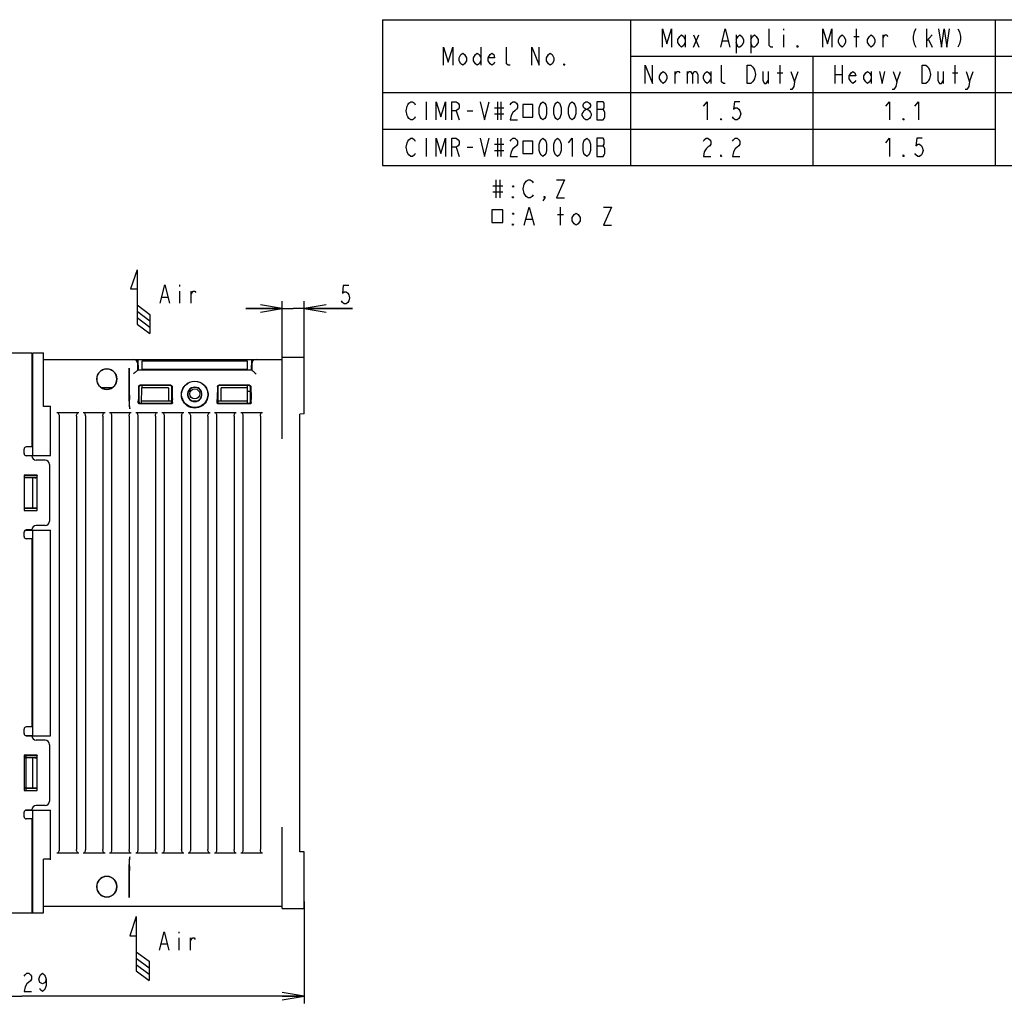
# Model space of a CAD drawing. Extents: x 36 to 410, y 13 to 287.
# Tile 15 of 16: x 192 to 327, y 152 to 287. Entities that reach past the tile are written whole.
import ezdxf

# ---------------------------------------------------------------- set-up
doc = ezdxf.new("R2010")
doc.units = 0
doc.header["$LTSCALE"] = 23.1
doc.layers.get('0').update_dxf_attribs({"linetype": 'CONTINUOUS'})
doc.layers.add('ALL_DIM', color=7, linetype='CONTINUOUS')
doc.layers.add('ALL_NOTE', color=7, linetype='CONTINUOUS')
doc.dimstyles.get("Standard").update_dxf_attribs({"dimtxt": 2.5, "dimasz": 2.5, "dimexe": 1.25, "dimexo": 0.625, "dimtad": 1, "dimcen": 2.5, "dimazin": 3, "dimtfac": 1, "dimtmove": 0, "dimatfit": 3})

# ---------------------------------------------------------------- blocks, each defined once
blk = doc.blocks.new('_OPEN')
at = {"color": 0, "linetype": 'BYBLOCK'}
for p, q in [((0, 0), (-1, 0.167)), ((-1, -0.167), (0, 0)), ((-1, 0), (0, 0))]:
    blk.add_line(p, q, dxfattribs=at)
blk = doc.blocks.new('*D8')
at = {"layer": 'ALL_DIM', "color": 2, "linetype": 'CONTINUOUS'}
for p, q in [((231.27, 166.07), (231.27, 152.12)), ((153.87, 165.09), (153.87, 152.12)), ((153.87, 153.12), (192.57, 153.12)), ((231.27, 153.12), (192.57, 153.12))]:
    blk.add_line(p, q, dxfattribs=at)
at = {"layer": 'ALL_DIM', "color": 2, "linetype": 'CONTINUOUS', "xscale": 3, "yscale": 3, "zscale": 3, "rotation": 180}
blk.add_blockref('_OPEN', (153.87, 153.12), dxfattribs=at)
at = {"layer": 'ALL_DIM', "color": 2, "linetype": 'CONTINUOUS', "xscale": 3, "yscale": 3, "zscale": 3}
blk.add_blockref('_OPEN', (231.27, 153.12), dxfattribs=at)
blk = doc.blocks.new('*D9')
at = {"layer": 'ALL_DIM', "color": 2, "linetype": 'CONTINUOUS'}
for p, q in [((228.27, 239.77), (228.27, 248.41)), ((231.27, 239.77), (231.27, 248.41)), ((228.27, 247.41), (223.27, 247.41)), ((223.27, 247.41), (229.77, 247.41)), ((237.88, 247.41), (229.77, 247.41)), ((231.27, 247.41), (237.88, 247.41))]:
    blk.add_line(p, q, dxfattribs=at)
at = {"layer": 'ALL_DIM', "color": 2, "linetype": 'CONTINUOUS', "xscale": 3, "yscale": 3, "zscale": 3}
blk.add_blockref('_OPEN', (228.27, 247.41), dxfattribs=at)
at = {"layer": 'ALL_DIM', "color": 2, "linetype": 'CONTINUOUS', "xscale": 3, "yscale": 3, "zscale": 3, "rotation": 180}
blk.add_blockref('_OPEN', (231.27, 247.41), dxfattribs=at)
blk = doc.blocks.new('ARROW_AIR_BL0', base_point=(208.78, 248.34))
at = {"color": 7, "linetype": 'CONTINUOUS'}
for p, q in [((208.35, 252.71), (207.47, 250.09)), ((208.35, 252.71), (208.35, 245.27)), ((207.47, 250.09), (208.35, 250.09)), ((208.35, 247.9), (210.1, 246.58)), ((208.35, 247.02), (210.1, 245.71)), ((208.35, 246.15), (210.1, 244.83)), ((210.1, 246.58), (210.1, 243.96)), ((208.35, 245.27), (210.1, 243.96))]:
    blk.add_line(p, q, dxfattribs=at)
blk = doc.blocks.new('ARROW_AIR_BL1', base_point=(208.69, 159.64))
at = {"color": 7, "linetype": 'CONTINUOUS'}
for p, q in [((208.25, 164.02), (207.38, 161.39)), ((208.25, 164.02), (208.25, 156.58)), ((207.38, 161.39), (208.25, 161.39)), ((208.25, 159.2), (210, 157.89)), ((208.25, 158.33), (210, 157.01)), ((208.25, 157.45), (210, 156.14)), ((210, 157.89), (210, 155.26)), ((208.25, 156.58), (210, 155.26))]:
    blk.add_line(p, q, dxfattribs=at)

msp = doc.modelspace()

# ---------------------------------------------------------------- linework, layer by layer
at = {"color": 2, "linetype": 'CONTINUOUS'}
for p, q in [((242, 287), (410, 287)), ((242, 287), (242, 267)), ((276, 287), (276, 267)), ((326, 287), (326, 267)), ((283.5, 284.917), (283.5, 283.25)), ((284.625, 284.917), (285.375, 283.25)), ((284.625, 283.25), (285.375, 284.917)), ((290.5, 284.917), (290.5, 282.417)), ((292.5, 284.917), (292.5, 282.417)), ((297, 285.75), (297, 285.542)), ((297, 284.917), (297, 283.25)), ((307, 283.25), (307, 285.75)), ((310.625, 283.25), (310.625, 284.917)), ((316.625, 283.25), (316.625, 285.75)), ((316.625, 284.083), (317.375, 284.917)), ((288.625, 284.083), (289.375, 284.083)), ((306.625, 284.708), (307.375, 284.708)), ((316.875, 284.292), (317.375, 283.25)), ((255.5, 283.25), (255.5, 280.75)), ((276, 282), (390, 282)), ((301, 282), (301, 267)), ((282.125, 278.25), (282.125, 279.917)), ((283.75, 279.917), (283.75, 278.25)), ((287, 279.917), (287, 278.25)), ((294.875, 279.917), (294.875, 278.25)), ((296.125, 279.708), (296.875, 279.708)), ((296.5, 278.25), (296.5, 280.75)), ((298.5, 278.458), (299, 279.917)), ((304, 280.75), (304, 278.25)), ((304, 279.5), (305, 279.5)), ((305, 280.75), (305, 278.25)), ((309, 279.917), (309, 278.25)), ((312.5, 278.458), (313, 279.917)), ((318.875, 279.917), (318.875, 278.25)), ((320.125, 279.708), (320.875, 279.708)), ((320.5, 278.25), (320.5, 280.75)), ((322.5, 278.458), (323, 279.917)), ((242, 277), (410, 277)), ((248, 275.75), (248, 273.25)), ((257.75, 275.75), (257.75, 273.25)), ((258.25, 275.75), (258.25, 273.25)), ((252.125, 274.5), (252.5, 273.25)), ((253.625, 274.5), (254.375, 274.5)), ((257.375, 274.917), (258.625, 274.917)), ((257.375, 274.083), (258.625, 274.083)), ((271.375, 274.708), (272.25, 274.708)), ((242, 272), (326, 272)), ((248, 270.75), (248, 268.25)), ((257.75, 270.75), (257.75, 268.25)), ((258.25, 270.75), (258.25, 268.25)), ((252.125, 269.5), (252.5, 268.25)), ((253.625, 269.5), (254.375, 269.5)), ((257.375, 269.917), (258.625, 269.917)), ((257.375, 269.083), (258.625, 269.083)), ((271.375, 269.708), (272.25, 269.708)), ((242, 267), (410, 267)), ((257.543, 265.061), (257.543, 262.561)), ((258.081, 265.061), (258.081, 262.561)), ((257.14, 264.228), (258.484, 264.228)), ((257.14, 263.395), (258.484, 263.395)), ((266.412, 258.811), (266.412, 261.311)), ((261.709, 259.645), (262.515, 259.645)), ((266.009, 260.27), (266.815, 260.27))]:
    msp.add_line(p, q, dxfattribs=at)
at = {"color": 7, "linetype": 'CONTINUOUS'}
for p, q in [((190.469, 241.32), (193.949, 241.32)), ((193.949, 241.32), (193.949, 228.439)), ((193.949, 241.02), (194.069, 241.02)), ((193.949, 240.42), (194.069, 240.42)), ((194.069, 241.32), (195.509, 241.32)), ((194.069, 227.228), (194.069, 241.32)), ((195.509, 233.971), (195.509, 241.32)), ((195.509, 240.42), (228.269, 240.42)), ((208.469, 240.42), (208.495, 238.92)), ((224.042, 238.92), (224.069, 240.42)), ((228.269, 240.72), (231.269, 240.72)), ((228.269, 229.545), (228.269, 240.72)), ((231.269, 232.941), (231.269, 240.72)), ((207.269, 234.704), (207.269, 239.22)), ((208.469, 238.92), (208.469, 239.82)), ((209.042, 238.92), (209.065, 240.24)), ((223.469, 239.012), (209.044, 239.012)), ((209.065, 240.24), (223.469, 240.24)), ((209.645, 239.04), (222.869, 239.04)), ((223.469, 240.24), (223.469, 238.92)), ((224.069, 239.82), (224.069, 238.92)), ((224.072, 238.92), (208.465, 238.92)), ((204.876, 236.52), (203.541, 236.52)), ((208.619, 236.64), (208.619, 234.6)), ((212.982, 236.864), (208.755, 236.864)), ((212.939, 236.82), (208.798, 236.82)), ((208.964, 234.42), (209.001, 236.539)), ((209.006, 236.82), (209.001, 236.548)), ((209.001, 236.548), (212.669, 236.548)), ((212.669, 236.539), (209.001, 236.539)), ((212.669, 236.539), (212.669, 234.706)), ((213.119, 234.6), (213.119, 236.64)), ((219.419, 236.64), (219.419, 234.6)), ((223.782, 236.864), (219.555, 236.864)), ((223.739, 236.82), (219.598, 236.82)), ((219.869, 236.548), (223.469, 236.548)), ((223.469, 236.539), (219.869, 236.539)), ((219.869, 234.706), (219.869, 236.539)), ((223.469, 236.82), (223.469, 236.548)), ((223.469, 236.539), (223.469, 234.42)), ((223.919, 234.6), (223.919, 236.64)), ((223.469, 236.07), (223.919, 236.07)), ((196.469, 233.971), (195.509, 233.971)), ((196.469, 227.22), (196.469, 234.027)), ((207.33, 234.027), (207.279, 234.104)), ((213.036, 234.322), (208.701, 234.322)), ((208.799, 234.42), (212.938, 234.42)), ((213.119, 234.698), (208.969, 234.698)), ((216.526, 234.698), (216.011, 234.698)), ((223.469, 234.698), (219.419, 234.698)), ((223.836, 234.322), (219.501, 234.322)), ((219.599, 234.42), (223.738, 234.42)), ((197.373, 233.145), (200.364, 233.145)), ((197.669, 232.627), (197.669, 173.212)), ((200.069, 232.627), (200.069, 173.212)), ((200.973, 233.145), (203.964, 233.145)), ((201.269, 232.627), (201.269, 173.212)), ((203.669, 232.627), (203.669, 173.212)), ((204.573, 233.145), (207.564, 233.145)), ((204.869, 232.627), (204.869, 173.212)), ((207.269, 232.627), (207.269, 173.212)), ((208.173, 233.145), (211.164, 233.145)), ((208.469, 232.627), (208.469, 173.212)), ((210.869, 232.627), (210.869, 173.212)), ((211.773, 233.145), (214.764, 233.145)), ((212.069, 232.627), (212.069, 173.212)), ((214.469, 232.627), (214.469, 173.212)), ((215.373, 233.145), (218.364, 233.145)), ((215.669, 232.627), (215.669, 173.212)), ((218.069, 232.627), (218.069, 173.212)), ((218.973, 233.145), (221.964, 233.145)), ((219.269, 232.627), (219.269, 173.212)), ((221.669, 232.627), (221.669, 173.212)), ((222.573, 233.145), (225.564, 233.145)), ((222.869, 232.627), (222.869, 173.212)), ((225.269, 232.627), (225.269, 173.212)), ((231.269, 232.941), (230.669, 232.93)), ((230.669, 172.909), (230.669, 232.93)), ((192.869, 227.514), (192.869, 228.125)), ((193.949, 228.439), (193.163, 228.425)), ((193.089, 227.228), (194.069, 227.228)), ((193.163, 227.22), (196.469, 227.22)), ((193.949, 227.201), (193.163, 227.215)), ((195.759, 226.588), (194.538, 226.609)), ((196.349, 225.988), (196.349, 218.251)), ((194.682, 224.533), (192.869, 224.533)), ((192.869, 224.533), (192.869, 219.706)), ((192.869, 224.52), (194.669, 224.52)), ((192.869, 224.22), (194.609, 224.22)), ((192.869, 224.22), (194.069, 224.199)), ((194.342, 224.199), (194.069, 224.199)), ((194.069, 220.041), (194.069, 224.199)), ((194.609, 224.22), (194.585, 224.204)), ((194.609, 224.22), (194.609, 220.02)), ((194.682, 224.533), (194.669, 224.52)), ((194.669, 219.72), (194.669, 224.52)), ((194.682, 219.707), (194.682, 224.533)), ((194.069, 220.041), (192.869, 220.02)), ((194.609, 220.02), (194.585, 220.036)), ((192.869, 220.02), (194.609, 220.02)), ((192.869, 219.72), (194.669, 219.72)), ((192.869, 219.706), (194.682, 219.707)), ((194.682, 219.707), (194.669, 219.72)), ((195.759, 217.651), (194.538, 217.63)), ((192.869, 216.114), (192.869, 216.725)), ((193.089, 217.012), (194.069, 217.012)), ((193.949, 217.039), (193.163, 217.025)), ((193.163, 217.02), (196.469, 217.02)), ((194.069, 188.828), (194.069, 217.012)), ((196.469, 188.82), (196.469, 217.02)), ((193.949, 215.801), (193.163, 215.815)), ((193.949, 215.801), (193.949, 190.039)), ((192.869, 189.114), (192.869, 189.725)), ((193.949, 190.039), (193.163, 190.025)), ((193.089, 188.828), (194.069, 188.828)), ((193.163, 188.82), (196.469, 188.82)), ((193.949, 188.801), (193.163, 188.815)), ((195.759, 188.188), (194.538, 188.209)), ((196.349, 187.588), (196.349, 179.851)), ((194.682, 186.133), (192.869, 186.133)), ((192.869, 186.133), (192.869, 181.306)), ((192.869, 186.12), (194.669, 186.12)), ((193.169, 185.82), (193.169, 186.031)), ((193.169, 185.82), (194.609, 185.82)), ((193.169, 185.814), (194.069, 185.799)), ((193.169, 181.625), (193.169, 185.814)), ((194.342, 185.799), (194.069, 185.799)), ((194.069, 181.641), (194.069, 185.799)), ((194.609, 185.82), (194.585, 185.804)), ((194.609, 185.82), (194.609, 181.62)), ((194.682, 186.133), (194.669, 186.12)), ((194.669, 181.32), (194.669, 186.12)), ((194.682, 181.307), (194.682, 186.133)), ((192.869, 181.32), (194.669, 181.32)), ((192.869, 181.306), (194.682, 181.307)), ((194.069, 181.641), (193.169, 181.625)), ((193.169, 181.62), (194.609, 181.62)), ((193.169, 181.408), (193.169, 181.62)), ((194.609, 181.62), (194.585, 181.636)), ((194.682, 181.307), (194.669, 181.32)), ((192.869, 177.714), (192.869, 178.325)), ((193.089, 178.612), (194.069, 178.612)), ((193.949, 178.639), (193.163, 178.625)), ((193.163, 178.62), (196.469, 178.62)), ((194.069, 164.52), (194.069, 178.612)), ((195.759, 179.251), (194.538, 179.23)), ((196.469, 171.812), (196.469, 178.62)), ((193.949, 177.401), (193.163, 177.415)), ((193.949, 177.401), (193.949, 164.52)), ((228.269, 165.12), (228.269, 176.294)), ((231.269, 172.899), (230.669, 172.909)), ((231.269, 165.12), (231.269, 172.899)), ((196.469, 171.868), (195.509, 171.868)), ((195.509, 164.52), (195.509, 171.868)), ((200.364, 172.694), (197.373, 172.694)), ((203.964, 172.694), (200.973, 172.694)), ((207.564, 172.694), (204.573, 172.694)), ((207.279, 171.735), (207.33, 171.812)), ((211.164, 172.694), (208.173, 172.694)), ((214.764, 172.694), (211.773, 172.694)), ((218.364, 172.694), (215.373, 172.694)), ((221.964, 172.694), (218.973, 172.694)), ((225.564, 172.694), (222.573, 172.694)), ((207.269, 166.62), (207.269, 171.135)), ((194.069, 165.42), (193.949, 165.42)), ((228.269, 165.42), (195.509, 165.42)), ((228.269, 165.12), (231.269, 165.12)), ((190.469, 164.52), (195.509, 164.52))]:
    msp.add_line(p, q, dxfattribs=at)
at = {"color": 2, "linetype": 'CONTINUOUS'}
for points in [[(280.375, 283.25), (280.375, 285.75), (281, 283.667), (281.625, 285.75), (281.625, 283.25)], [(283.5, 283.875), (283.25, 283.458), (283, 283.25), (282.75, 283.458), (282.5, 283.875), (282.5, 284.292), (282.75, 284.708), (283, 284.917), (283.25, 284.708), (283.5, 284.292)], [(288.375, 283.25), (289, 285.75), (289.625, 283.25)], [(290.5, 284.292), (290.75, 284.708), (291, 284.917), (291.25, 284.708), (291.5, 284.292), (291.5, 283.875), (291.25, 283.458), (291, 283.25), (290.75, 283.25), (290.5, 283.875)], [(292.5, 284.292), (292.75, 284.708), (293, 284.917), (293.25, 284.708), (293.5, 284.292), (293.5, 283.875), (293.25, 283.458), (293, 283.25), (292.75, 283.25), (292.5, 283.875)], [(295.5, 283.25), (295.25, 283.25), (295, 283.458), (295, 285.75)], [(302.375, 283.25), (302.375, 285.75), (303, 283.667), (303.625, 285.75), (303.625, 283.25)], [(305.5, 283.875), (305.25, 283.458), (305, 283.25), (304.75, 283.458), (304.5, 283.875), (304.5, 284.292), (304.75, 284.708), (305, 284.917), (305.25, 284.708), (305.5, 284.292), (305.5, 283.875)], [(309.5, 283.875), (309.25, 283.458), (309, 283.25), (308.75, 283.458), (308.5, 283.875), (308.5, 284.292), (308.75, 284.708), (309, 284.917), (309.25, 284.708), (309.5, 284.292), (309.5, 283.875)], [(310.625, 284.5), (310.875, 284.917), (311.125, 284.917), (311.25, 284.708)], [(315.125, 285.75), (314.875, 285.333), (314.75, 284.708), (314.75, 284.292), (314.875, 283.667), (315.125, 283.25)], [(318.25, 285.75), (318.625, 283.25), (319, 285.75), (319.375, 283.25), (319.75, 285.75)], [(320.875, 285.75), (321.125, 285.333), (321.25, 284.708), (321.25, 284.292), (321.125, 283.667), (320.875, 283.25)], [(250.375, 280.75), (250.375, 283.25), (251, 281.167), (251.625, 283.25), (251.625, 280.75)], [(253.5, 281.375), (253.25, 280.958), (253, 280.75), (252.75, 280.958), (252.5, 281.375), (252.5, 281.792), (252.75, 282.208), (253, 282.417), (253.25, 282.208), (253.5, 281.792), (253.5, 281.375)], [(255.5, 281.375), (255.25, 280.958), (255, 280.75), (254.75, 280.958), (254.5, 281.375), (254.5, 281.792), (254.75, 282.208), (255, 282.417), (255.25, 282.208), (255.5, 281.792)], [(257.375, 281.167), (257.25, 280.958), (257, 280.75), (256.75, 280.958), (256.5, 281.375), (256.5, 281.792), (256.75, 282.208), (257, 282.417), (257.25, 282.208), (257.375, 281.792), (256.5, 281.792)], [(259.5, 280.75), (259.25, 280.75), (259, 280.958), (259, 283.25)], [(262.5, 280.75), (262.5, 283.25), (263.5, 280.75), (263.5, 283.25)], [(265.5, 281.375), (265.25, 280.958), (265, 280.75), (264.75, 280.958), (264.5, 281.375), (264.5, 281.792), (264.75, 282.208), (265, 282.417), (265.25, 282.208), (265.5, 281.792), (265.5, 281.375)], [(299, 283.25), (298.875, 283.25), (298.875, 283.458), (299, 283.25)], [(267, 280.75), (266.875, 280.75), (266.875, 280.958), (267, 280.75)], [(278, 278.25), (278, 280.75), (279, 278.25), (279, 280.75)], [(281, 278.875), (280.75, 278.458), (280.5, 278.25), (280.25, 278.458), (280, 278.875), (280, 279.292), (280.25, 279.708), (280.5, 279.917), (280.75, 279.708), (281, 279.292), (281, 278.875)], [(282.125, 279.5), (282.375, 279.917), (282.625, 279.917), (282.75, 279.708)], [(283.75, 279.5), (284, 279.917), (284.25, 279.917), (284.5, 279.5), (284.5, 278.25)], [(284.5, 279.5), (284.75, 279.917), (285, 279.917), (285.25, 279.5), (285.25, 278.25)], [(287, 278.875), (286.75, 278.458), (286.5, 278.25), (286.25, 278.458), (286, 278.875), (286, 279.292), (286.25, 279.708), (286.5, 279.917), (286.75, 279.708), (287, 279.292)], [(289, 278.25), (288.75, 278.25), (288.5, 278.458), (288.5, 280.75)], [(292, 280.75), (292.5, 280.75), (292.75, 280.542), (292.875, 280.333), (293, 280.125), (293.125, 279.5), (293, 278.875), (292.875, 278.667), (292.75, 278.458), (292.5, 278.25), (292, 278.25), (292, 280.75)], [(294.125, 279.917), (294.125, 278.667), (294.375, 278.25), (294.625, 278.25), (294.875, 278.667)], [(298, 279.917), (298.5, 278.458), (298.375, 277.833), (298.125, 277.417), (297.875, 277.417)], [(306.875, 278.667), (306.75, 278.458), (306.5, 278.25), (306.25, 278.458), (306, 278.875), (306, 279.292), (306.25, 279.708), (306.5, 279.917), (306.75, 279.708), (306.875, 279.292), (306, 279.292)], [(309, 278.875), (308.75, 278.458), (308.5, 278.25), (308.25, 278.458), (308, 278.875), (308, 279.292), (308.25, 279.708), (308.5, 279.917), (308.75, 279.708), (309, 279.292)], [(310.125, 279.917), (310.5, 278.25), (310.875, 279.917)], [(312, 279.917), (312.5, 278.458), (312.375, 277.833), (312.125, 277.417), (311.875, 277.417)], [(316, 280.75), (316.5, 280.75), (316.75, 280.542), (316.875, 280.333), (317, 280.125), (317.125, 279.5), (317, 278.875), (316.875, 278.667), (316.75, 278.458), (316.5, 278.25), (316, 278.25), (316, 280.75)], [(318.125, 279.917), (318.125, 278.667), (318.375, 278.25), (318.625, 278.25), (318.875, 278.667)], [(322, 279.917), (322.5, 278.458), (322.375, 277.833), (322.125, 277.417), (321.875, 277.417)], [(246.5, 273.667), (246.375, 273.458), (246.125, 273.25), (245.875, 273.25), (245.625, 273.458), (245.5, 273.667), (245.375, 273.875), (245.25, 274.5), (245.375, 275.125), (245.5, 275.333), (245.625, 275.542), (245.875, 275.75), (246.125, 275.75), (246.375, 275.542), (246.5, 275.333)], [(249.375, 273.25), (249.375, 275.75), (250, 273.667), (250.625, 275.75), (250.625, 273.25)], [(251.5, 273.25), (251.5, 275.75), (252.125, 275.75), (252.375, 275.542), (252.5, 275.333), (252.5, 274.917), (252.375, 274.708), (252.125, 274.5), (251.5, 274.5)], [(255.375, 275.75), (256, 273.25), (256.625, 275.75)], [(259.5, 275.333), (259.625, 275.542), (259.875, 275.75), (260.125, 275.75), (260.375, 275.542), (260.5, 275.333), (260.5, 274.917), (260.375, 274.708), (260.125, 274.5), (259.875, 274.292), (259.625, 273.875), (259.5, 273.25), (260.5, 273.25)], [(264, 273.25), (263.75, 273.458), (263.625, 273.667), (263.5, 274.083), (263.5, 274.917), (263.625, 275.333), (263.75, 275.542), (264, 275.75), (264.25, 275.542), (264.375, 275.333), (264.5, 274.917), (264.5, 274.083), (264.375, 273.667), (264.25, 273.458), (264, 273.25)], [(266, 273.25), (265.75, 273.458), (265.625, 273.667), (265.5, 274.083), (265.5, 274.917), (265.625, 275.333), (265.75, 275.542), (266, 275.75), (266.25, 275.542), (266.375, 275.333), (266.5, 274.917), (266.5, 274.083), (266.375, 273.667), (266.25, 273.458), (266, 273.25)], [(268, 273.25), (267.75, 273.458), (267.625, 273.667), (267.5, 274.083), (267.5, 274.917), (267.625, 275.333), (267.75, 275.542), (268, 275.75), (268.25, 275.542), (268.375, 275.333), (268.5, 274.917), (268.5, 274.083), (268.375, 273.667), (268.25, 273.458), (268, 273.25)], [(269.875, 274.708), (269.625, 274.917), (269.5, 275.125), (269.5, 275.333), (269.625, 275.542), (269.875, 275.75), (270.125, 275.75), (270.375, 275.542), (270.5, 275.333), (270.5, 275.125), (270.375, 274.917), (270.125, 274.708)], [(271.375, 275.75), (271.375, 273.25), (272.25, 273.25), (272.375, 273.458), (272.5, 273.667), (272.5, 274.292), (272.375, 274.5), (272.25, 274.708), (272.375, 274.917), (272.375, 275.542), (272.25, 275.75), (271.375, 275.75)], [(286, 275.125), (286.5, 275.75), (286.5, 273.25)], [(291, 275.75), (290.25, 275.75), (290.125, 274.708), (290.375, 274.917), (290.625, 274.917), (290.875, 274.708), (291, 274.5), (291.125, 274.083), (291, 273.667), (290.875, 273.458), (290.625, 273.25), (290.375, 273.25), (290.125, 273.458), (290, 273.667)], [(311, 275.125), (311.5, 275.75), (311.5, 273.25)], [(315, 275.125), (315.5, 275.75), (315.5, 273.25)], [(261.25, 275.359), (261.25, 273.641), (262.625, 273.641), (262.625, 275.359), (261.25, 275.359)], [(269.875, 273.25), (269.625, 273.458), (269.5, 273.667), (269.375, 273.875), (269.375, 274.083), (269.5, 274.292), (269.625, 274.5), (269.875, 274.708), (270.125, 274.708), (270.375, 274.5), (270.5, 274.292), (270.625, 274.083), (270.625, 273.875), (270.5, 273.667), (270.375, 273.458), (270.125, 273.25), (269.875, 273.25)], [(288.5, 273.25), (288.375, 273.25), (288.375, 273.458), (288.5, 273.25)], [(313.5, 273.25), (313.375, 273.25), (313.375, 273.458), (313.5, 273.25)], [(246.5, 268.667), (246.375, 268.458), (246.125, 268.25), (245.875, 268.25), (245.625, 268.458), (245.5, 268.667), (245.375, 268.875), (245.25, 269.5), (245.375, 270.125), (245.5, 270.333), (245.625, 270.542), (245.875, 270.75), (246.125, 270.75), (246.375, 270.542), (246.5, 270.333)], [(249.375, 268.25), (249.375, 270.75), (250, 268.667), (250.625, 270.75), (250.625, 268.25)], [(251.5, 268.25), (251.5, 270.75), (252.125, 270.75), (252.375, 270.542), (252.5, 270.333), (252.5, 269.917), (252.375, 269.708), (252.125, 269.5), (251.5, 269.5)], [(255.375, 270.75), (256, 268.25), (256.625, 270.75)], [(259.5, 270.333), (259.625, 270.542), (259.875, 270.75), (260.125, 270.75), (260.375, 270.542), (260.5, 270.333), (260.5, 269.917), (260.375, 269.708), (260.125, 269.5), (259.875, 269.292), (259.625, 268.875), (259.5, 268.25), (260.5, 268.25)], [(261.25, 270.359), (261.25, 268.641), (262.625, 268.641), (262.625, 270.359), (261.25, 270.359)], [(264, 268.25), (263.75, 268.458), (263.625, 268.667), (263.5, 269.083), (263.5, 269.917), (263.625, 270.333), (263.75, 270.542), (264, 270.75), (264.25, 270.542), (264.375, 270.333), (264.5, 269.917), (264.5, 269.083), (264.375, 268.667), (264.25, 268.458), (264, 268.25)], [(266, 268.25), (265.75, 268.458), (265.625, 268.667), (265.5, 269.083), (265.5, 269.917), (265.625, 270.333), (265.75, 270.542), (266, 270.75), (266.25, 270.542), (266.375, 270.333), (266.5, 269.917), (266.5, 269.083), (266.375, 268.667), (266.25, 268.458), (266, 268.25)], [(267.5, 270.125), (268, 270.75), (268, 268.25)], [(270, 268.25), (269.75, 268.458), (269.625, 268.667), (269.5, 269.083), (269.5, 269.917), (269.625, 270.333), (269.75, 270.542), (270, 270.75), (270.25, 270.542), (270.375, 270.333), (270.5, 269.917), (270.5, 269.083), (270.375, 268.667), (270.25, 268.458), (270, 268.25)], [(271.375, 270.75), (271.375, 268.25), (272.25, 268.25), (272.375, 268.458), (272.5, 268.667), (272.5, 269.292), (272.375, 269.5), (272.25, 269.708), (272.375, 269.917), (272.375, 270.542), (272.25, 270.75), (271.375, 270.75)], [(286, 270.333), (286.125, 270.542), (286.375, 270.75), (286.625, 270.75), (286.875, 270.542), (287, 270.333), (287, 269.917), (286.875, 269.708), (286.625, 269.5), (286.375, 269.292), (286.125, 268.875), (286, 268.25), (287, 268.25)], [(290, 270.333), (290.125, 270.542), (290.375, 270.75), (290.625, 270.75), (290.875, 270.542), (291, 270.333), (291, 269.917), (290.875, 269.708), (290.625, 269.5), (290.375, 269.292), (290.125, 268.875), (290, 268.25), (291, 268.25)], [(311, 270.125), (311.5, 270.75), (311.5, 268.25)], [(316, 270.75), (315.25, 270.75), (315.125, 269.708), (315.375, 269.917), (315.625, 269.917), (315.875, 269.708), (316, 269.5), (316.125, 269.083), (316, 268.667), (315.875, 268.458), (315.625, 268.25), (315.375, 268.25), (315.125, 268.458), (315, 268.667)], [(288.5, 268.25), (288.375, 268.25), (288.375, 268.458), (288.5, 268.25)], [(313.5, 268.25), (313.375, 268.25), (313.375, 268.458), (313.5, 268.25)], [(261.44, 264.436), (261.709, 264.853), (261.978, 265.061), (262.246, 265.061), (262.515, 264.853), (262.649, 264.645)], [(265.874, 265.061), (266.949, 265.061), (265.874, 262.561), (266.949, 262.561)], [(259.962, 264.228), (259.962, 264.02), (259.828, 264.228), (259.962, 264.228)], [(261.709, 262.77), (261.44, 263.186), (261.306, 263.811), (261.44, 264.436)], [(259.962, 262.561), (259.828, 262.561), (259.828, 262.77), (259.962, 262.561)], [(262.649, 262.978), (262.515, 262.77), (262.246, 262.561), (261.978, 262.561), (261.709, 262.77)], [(264.262, 262.561), (264.128, 262.77), (264.262, 262.77), (264.262, 262.561), (263.993, 262.145)], [(257.006, 260.921), (257.006, 259.202), (258.484, 259.202), (258.484, 260.921), (257.006, 260.921)], [(261.44, 258.811), (262.112, 261.311), (262.784, 258.811)], [(272.324, 261.311), (273.399, 261.311), (272.324, 258.811), (273.399, 258.811)], [(259.962, 260.478), (259.962, 260.27), (259.828, 260.478), (259.962, 260.478)], [(269.099, 259.436), (268.831, 259.02), (268.562, 258.811), (268.293, 259.02), (268.024, 259.436), (268.024, 259.853), (268.293, 260.27), (268.562, 260.478), (268.831, 260.27), (269.099, 259.853), (269.099, 259.436)], [(259.962, 258.811), (259.828, 258.811), (259.828, 259.02), (259.962, 258.811)]]:
    msp.add_lwpolyline(points, dxfattribs=at)
at = {"color": 7, "linetype": 'CONTINUOUS'}
for points in [[(204.209, 239.132), (203.903, 239.097), (203.603, 238.994), (203.33, 238.825), (203.101, 238.595), (202.934, 238.325), (202.831, 238.028), (202.796, 237.719), (202.831, 237.411), (202.934, 237.113), (203.101, 236.843), (203.33, 236.613), (203.603, 236.444), (203.904, 236.341), (204.209, 236.306)], [(204.209, 239.1), (203.902, 239.065), (203.609, 238.963), (203.349, 238.799), (203.129, 238.58), (202.966, 238.319), (202.863, 238.027), (202.829, 237.72), (202.863, 237.413), (202.966, 237.12), (203.129, 236.86), (203.349, 236.64), (203.609, 236.477), (203.902, 236.374), (204.209, 236.34)], [(204.209, 236.306), (204.513, 236.341), (204.814, 236.444), (205.087, 236.613), (205.316, 236.843), (205.483, 237.113), (205.586, 237.411), (205.621, 237.719), (205.586, 238.028), (205.483, 238.325), (205.316, 238.595), (205.087, 238.825), (204.814, 238.994), (204.514, 239.097), (204.209, 239.132)], [(204.209, 236.34), (204.515, 236.374), (204.808, 236.477), (205.068, 236.64), (205.288, 236.86), (205.452, 237.12), (205.554, 237.413), (205.589, 237.72), (205.554, 238.027), (205.452, 238.319), (205.288, 238.58), (205.068, 238.799), (204.808, 238.963), (204.515, 239.065), (204.209, 239.1)], [(207.269, 239.22), (207.27, 238.462), (207.273, 237.723), (207.278, 237.021), (207.285, 236.375), (207.294, 235.8), (207.304, 235.311), (207.315, 234.92)], [(209.645, 239.04), (209.459, 239.039), (209.292, 239.039), (209.159, 239.038), (209.074, 239.036), (209.044, 239.034)], [(223.469, 239.034), (223.439, 239.036), (223.354, 239.038), (223.221, 239.039), (223.054, 239.039), (222.869, 239.04)], [(208.465, 238.92), (208.428, 238.9), (208.363, 238.852), (208.279, 238.783), (208.184, 238.702), (208.081, 238.612), (207.974, 238.517), (207.869, 238.42)], [(224.072, 238.92), (224.109, 238.9), (224.174, 238.852), (224.258, 238.783), (224.353, 238.702), (224.456, 238.612), (224.563, 238.517), (224.669, 238.42)], [(208.573, 236.685), (208.566, 236.148), (208.558, 235.668), (208.548, 235.256), (208.538, 234.92)], [(208.573, 236.685), (208.583, 236.743), (208.611, 236.793), (208.651, 236.832), (208.702, 236.856), (208.755, 236.864)], [(208.798, 236.82), (208.743, 236.811), (208.693, 236.785), (208.653, 236.746), (208.627, 236.695), (208.619, 236.64)], [(213.119, 236.64), (213.11, 236.695), (213.084, 236.746), (213.044, 236.785), (212.994, 236.811), (212.939, 236.82)], [(212.982, 236.864), (213.036, 236.856), (213.085, 236.832), (213.126, 236.794), (213.154, 236.743), (213.164, 236.685)], [(213.164, 236.685), (213.171, 236.148), (213.18, 235.668), (213.189, 235.256), (213.199, 234.92)], [(214.56, 234.92), (214.509, 235.077), (214.469, 235.255), (214.444, 235.453), (214.442, 235.67), (214.468, 235.906), (214.533, 236.166), (214.652, 236.447), (214.823, 236.713), (215.034, 236.943), (215.294, 237.143), (215.596, 237.297), (215.928, 237.394), (216.269, 237.426)], [(216.269, 236.613), (216.037, 236.585), (215.811, 236.5), (215.61, 236.363), (215.449, 236.179), (215.339, 235.967), (215.282, 235.736), (215.282, 235.502), (215.339, 235.272), (215.449, 235.059), (215.61, 234.875), (215.812, 234.738), (216.037, 234.654), (216.269, 234.626)], [(216.269, 236.58), (216.039, 236.552), (215.822, 236.47), (215.632, 236.339), (215.478, 236.165), (215.371, 235.961), (215.315, 235.735), (215.315, 235.505), (215.371, 235.279), (215.478, 235.075), (215.632, 234.901), (215.822, 234.77), (216.039, 234.688), (216.269, 234.66)], [(216.269, 237.426), (216.603, 237.395), (216.931, 237.301), (217.231, 237.151), (217.487, 236.958), (217.693, 236.739), (217.864, 236.486), (217.988, 236.21), (218.062, 235.945), (218.094, 235.698), (218.094, 235.472), (218.071, 235.267), (218.03, 235.083), (217.977, 234.92)], [(216.269, 234.626), (216.5, 234.654), (216.726, 234.738), (216.927, 234.875), (217.088, 235.059), (217.198, 235.272), (217.255, 235.502), (217.255, 235.736), (217.198, 235.967), (217.089, 236.179), (216.927, 236.363), (216.726, 236.5), (216.5, 236.585), (216.269, 236.613)], [(216.269, 234.66), (216.498, 234.688), (216.715, 234.77), (216.905, 234.901), (217.059, 235.075), (217.166, 235.279), (217.222, 235.505), (217.222, 235.735), (217.166, 235.961), (217.059, 236.165), (216.905, 236.339), (216.715, 236.47), (216.498, 236.552), (216.269, 236.58)], [(219.373, 236.685), (219.366, 236.148), (219.358, 235.668), (219.348, 235.256), (219.338, 234.92)], [(219.373, 236.685), (219.383, 236.743), (219.411, 236.793), (219.451, 236.832), (219.502, 236.856), (219.555, 236.864)], [(219.598, 236.82), (219.543, 236.811), (219.493, 236.785), (219.453, 236.746), (219.427, 236.695), (219.419, 236.64)], [(223.919, 236.64), (223.91, 236.695), (223.884, 236.746), (223.844, 236.785), (223.794, 236.811), (223.739, 236.82)], [(223.782, 236.864), (223.836, 236.856), (223.885, 236.832), (223.926, 236.794), (223.954, 236.743), (223.964, 236.685)], [(223.964, 236.685), (223.971, 236.148), (223.98, 235.668), (223.989, 235.256), (223.999, 234.92)], [(207.345, 233.648), (207.336, 234.139), (207.326, 234.565), (207.315, 234.92)], [(208.526, 234.507), (208.53, 234.655), (208.534, 234.793), (208.538, 234.92)], [(213.212, 234.507), (213.207, 234.655), (213.203, 234.793), (213.199, 234.92)], [(216.269, 233.745), (215.982, 233.767), (215.71, 233.832), (215.46, 233.932), (215.231, 234.065), (215.03, 234.225), (214.861, 234.402), (214.726, 234.586), (214.627, 234.762), (214.56, 234.92)], [(217.977, 234.92), (217.912, 234.768), (217.815, 234.593), (217.685, 234.413), (217.532, 234.248), (217.37, 234.111), (217.196, 233.996), (216.996, 233.895), (216.768, 233.814), (216.52, 233.762), (216.269, 233.745)], [(219.326, 234.507), (219.33, 234.655), (219.334, 234.793), (219.338, 234.92)], [(224.012, 234.507), (224.007, 234.655), (224.003, 234.793), (223.999, 234.92)], [(207.269, 234.704), (207.269, 234.589), (207.269, 234.478), (207.27, 234.376), (207.272, 234.285), (207.273, 234.211), (207.275, 234.154), (207.277, 234.119), (207.279, 234.104)], [(207.33, 234.027), (207.334, 233.998), (207.338, 233.922), (207.342, 233.804), (207.345, 233.648)], [(208.701, 234.322), (208.659, 234.327), (208.62, 234.342), (208.587, 234.365), (208.56, 234.394), (208.541, 234.428), (208.529, 234.465), (208.526, 234.507)], [(208.619, 234.6), (208.627, 234.544), (208.653, 234.494), (208.693, 234.454), (208.743, 234.428), (208.799, 234.42)], [(212.938, 234.42), (212.994, 234.428), (213.044, 234.454), (213.084, 234.494), (213.11, 234.544), (213.119, 234.6)], [(213.212, 234.507), (213.208, 234.465), (213.196, 234.428), (213.177, 234.394), (213.15, 234.365), (213.116, 234.342), (213.078, 234.327), (213.036, 234.322)], [(219.501, 234.322), (219.459, 234.327), (219.42, 234.342), (219.387, 234.365), (219.36, 234.394), (219.341, 234.428), (219.329, 234.465), (219.326, 234.507)], [(219.419, 234.6), (219.427, 234.544), (219.453, 234.494), (219.493, 234.454), (219.543, 234.428), (219.599, 234.42)], [(223.738, 234.42), (223.794, 234.428), (223.844, 234.454), (223.884, 234.494), (223.91, 234.544), (223.919, 234.6)], [(224.012, 234.507), (224.008, 234.465), (223.996, 234.428), (223.977, 234.394), (223.95, 234.365), (223.916, 234.342), (223.878, 234.327), (223.836, 234.322)], [(197.373, 233.145), (197.439, 233.133), (197.503, 233.095), (197.56, 233.033), (197.606, 232.953), (197.639, 232.859), (197.661, 232.749), (197.669, 232.627)], [(200.069, 232.627), (200.076, 232.749), (200.098, 232.859), (200.131, 232.953), (200.177, 233.033), (200.234, 233.095), (200.298, 233.133), (200.364, 233.145)], [(200.973, 233.145), (201.039, 233.133), (201.103, 233.095), (201.16, 233.033), (201.206, 232.953), (201.239, 232.859), (201.261, 232.749), (201.269, 232.627)], [(203.669, 232.627), (203.676, 232.749), (203.698, 232.859), (203.731, 232.953), (203.777, 233.033), (203.834, 233.095), (203.898, 233.133), (203.964, 233.145)], [(204.573, 233.145), (204.639, 233.133), (204.703, 233.095), (204.76, 233.033), (204.806, 232.953), (204.839, 232.859), (204.861, 232.749), (204.869, 232.627)], [(207.269, 232.627), (207.276, 232.749), (207.298, 232.859), (207.331, 232.953), (207.377, 233.033), (207.434, 233.095), (207.498, 233.133), (207.564, 233.145)], [(208.173, 233.145), (208.239, 233.133), (208.303, 233.095), (208.36, 233.033), (208.406, 232.953), (208.439, 232.859), (208.461, 232.749), (208.469, 232.627)], [(210.869, 232.627), (210.876, 232.749), (210.898, 232.859), (210.931, 232.953), (210.977, 233.033), (211.034, 233.095), (211.098, 233.133), (211.164, 233.145)], [(211.773, 233.145), (211.839, 233.133), (211.903, 233.095), (211.96, 233.033), (212.006, 232.953), (212.039, 232.859), (212.061, 232.749), (212.069, 232.627)], [(214.469, 232.627), (214.476, 232.749), (214.498, 232.859), (214.531, 232.953), (214.577, 233.033), (214.634, 233.095), (214.698, 233.133), (214.764, 233.145)], [(215.373, 233.145), (215.439, 233.133), (215.502, 233.096), (215.559, 233.035), (215.605, 232.955), (215.639, 232.86), (215.661, 232.75), (215.669, 232.627)], [(218.069, 232.627), (218.076, 232.749), (218.098, 232.859), (218.131, 232.953), (218.177, 233.033), (218.234, 233.095), (218.298, 233.133), (218.364, 233.145)], [(218.973, 233.145), (219.039, 233.133), (219.103, 233.095), (219.16, 233.033), (219.206, 232.953), (219.239, 232.859), (219.261, 232.749), (219.269, 232.627)], [(221.669, 232.627), (221.676, 232.749), (221.698, 232.859), (221.731, 232.953), (221.777, 233.033), (221.834, 233.095), (221.898, 233.133), (221.964, 233.145)], [(222.573, 233.145), (222.639, 233.133), (222.703, 233.095), (222.76, 233.033), (222.806, 232.953), (222.839, 232.859), (222.861, 232.749), (222.869, 232.627)], [(225.269, 232.627), (225.276, 232.749), (225.298, 232.859), (225.331, 232.953), (225.377, 233.033), (225.434, 233.095), (225.498, 233.133), (225.564, 233.145)], [(194.342, 224.199), (194.398, 224.199), (194.449, 224.2), (194.494, 224.2), (194.532, 224.201), (194.56, 224.202), (194.578, 224.203), (194.585, 224.204)], [(194.585, 220.036), (194.578, 220.037), (194.56, 220.037), (194.532, 220.038), (194.494, 220.039), (194.449, 220.04), (194.398, 220.04), (194.342, 220.041), (194.069, 220.041)], [(194.342, 185.799), (194.398, 185.799), (194.449, 185.8), (194.494, 185.8), (194.532, 185.801), (194.56, 185.802), (194.578, 185.803), (194.585, 185.804)], [(194.585, 181.636), (194.578, 181.637), (194.56, 181.637), (194.532, 181.638), (194.494, 181.639), (194.449, 181.64), (194.398, 181.64), (194.342, 181.641), (194.069, 181.641)], [(197.669, 173.212), (197.661, 173.09), (197.639, 172.981), (197.606, 172.886), (197.56, 172.806), (197.503, 172.744), (197.439, 172.707), (197.373, 172.694)], [(200.364, 172.694), (200.298, 172.707), (200.234, 172.745), (200.177, 172.806), (200.131, 172.886), (200.098, 172.981), (200.076, 173.09), (200.069, 173.212)], [(201.269, 173.212), (201.261, 173.09), (201.239, 172.981), (201.206, 172.886), (201.16, 172.806), (201.103, 172.744), (201.039, 172.707), (200.973, 172.694)], [(203.964, 172.694), (203.898, 172.707), (203.834, 172.745), (203.777, 172.806), (203.731, 172.886), (203.698, 172.981), (203.676, 173.09), (203.669, 173.212)], [(204.869, 173.212), (204.861, 173.09), (204.839, 172.981), (204.806, 172.886), (204.76, 172.806), (204.703, 172.744), (204.639, 172.707), (204.573, 172.694)], [(207.564, 172.694), (207.498, 172.707), (207.434, 172.745), (207.377, 172.806), (207.331, 172.886), (207.298, 172.981), (207.276, 173.09), (207.269, 173.212)], [(208.469, 173.212), (208.461, 173.09), (208.439, 172.981), (208.406, 172.886), (208.36, 172.806), (208.303, 172.744), (208.239, 172.707), (208.173, 172.694)], [(211.164, 172.694), (211.098, 172.707), (211.034, 172.745), (210.977, 172.806), (210.931, 172.886), (210.898, 172.981), (210.876, 173.09), (210.869, 173.212)], [(212.069, 173.212), (212.061, 173.09), (212.039, 172.981), (212.006, 172.886), (211.96, 172.806), (211.903, 172.744), (211.839, 172.707), (211.773, 172.694)], [(214.764, 172.694), (214.698, 172.707), (214.634, 172.745), (214.577, 172.806), (214.531, 172.886), (214.498, 172.981), (214.476, 173.09), (214.469, 173.212)], [(215.669, 173.212), (215.661, 173.09), (215.639, 172.981), (215.606, 172.886), (215.56, 172.806), (215.503, 172.744), (215.439, 172.707), (215.373, 172.694)], [(218.364, 172.694), (218.298, 172.707), (218.234, 172.745), (218.177, 172.806), (218.131, 172.886), (218.098, 172.981), (218.076, 173.09), (218.069, 173.212)], [(219.269, 173.212), (219.261, 173.09), (219.239, 172.981), (219.206, 172.886), (219.16, 172.806), (219.103, 172.744), (219.039, 172.707), (218.973, 172.694)], [(221.964, 172.694), (221.898, 172.707), (221.834, 172.745), (221.777, 172.806), (221.731, 172.886), (221.698, 172.981), (221.676, 173.09), (221.669, 173.212)], [(222.869, 173.212), (222.861, 173.09), (222.839, 172.981), (222.806, 172.886), (222.76, 172.806), (222.703, 172.744), (222.639, 172.707), (222.573, 172.694)], [(225.564, 172.694), (225.498, 172.707), (225.434, 172.745), (225.377, 172.806), (225.331, 172.886), (225.298, 172.981), (225.276, 173.09), (225.269, 173.212)], [(207.279, 171.735), (207.277, 171.721), (207.275, 171.685), (207.273, 171.629), (207.272, 171.554), (207.27, 171.464), (207.269, 171.361), (207.269, 171.25), (207.269, 171.135)], [(207.315, 170.92), (207.326, 171.275), (207.336, 171.7), (207.345, 172.191)], [(207.345, 172.191), (207.342, 172.035), (207.338, 171.917), (207.334, 171.842), (207.33, 171.812)], [(207.315, 170.92), (207.304, 170.529), (207.294, 170.04), (207.285, 169.465), (207.278, 168.818), (207.273, 168.117), (207.27, 167.378), (207.269, 166.62)], [(204.209, 169.533), (203.889, 169.497), (203.59, 169.392), (203.324, 169.223), (203.101, 168.999), (202.932, 168.731), (202.828, 168.431), (202.795, 168.12), (202.828, 167.808), (202.932, 167.509), (203.101, 167.24), (203.324, 167.017), (203.59, 166.847), (203.889, 166.742), (204.209, 166.706)], [(204.209, 169.504), (203.9, 169.469), (203.606, 169.366), (203.346, 169.202), (203.126, 168.983), (202.962, 168.722), (202.859, 168.428), (202.824, 168.12), (202.859, 167.811), (202.962, 167.518), (203.126, 167.257), (203.346, 167.037), (203.606, 166.873), (203.9, 166.77), (204.209, 166.736)], [(204.209, 166.706), (204.528, 166.742), (204.827, 166.848), (205.092, 167.017), (205.315, 167.241), (205.484, 167.509), (205.587, 167.808), (205.621, 168.12), (205.587, 168.431), (205.484, 168.73), (205.315, 168.999), (205.092, 169.222), (204.827, 169.392), (204.528, 169.497), (204.209, 169.533)], [(204.209, 166.736), (204.517, 166.77), (204.811, 166.873), (205.071, 167.037), (205.291, 167.257), (205.455, 167.518), (205.558, 167.811), (205.592, 168.12), (205.558, 168.428), (205.455, 168.722), (205.291, 168.982), (205.071, 169.202), (204.811, 169.366), (204.517, 169.469), (204.209, 169.504)]]:
    msp.add_lwpolyline(points, dxfattribs=at)
for centre, radius in [((216.269, 235.62), 1.8), ((216.269, 235.68), 0.69)]:
    msp.add_circle(centre, radius, dxfattribs=at)
for centre, radius, start, end in [((207.869, 239.82), 0.6, 0, 90), ((224.669, 239.82), 0.6, 90, 180), ((193.169, 228.125), 0.3, 91, 180), ((193.169, 227.514), 0.3, 180, 269), ((194.548, 227.209), 0.6, 180.80894, 269), ((195.749, 225.988), 0.6, 0, 89), ((194.548, 217.03), 0.6, 91, 179.19106), ((195.749, 218.251), 0.6, 271, 360), ((193.169, 216.725), 0.3, 91, 180), ((193.169, 216.114), 0.3, 180, 269), ((193.169, 189.725), 0.3, 91, 180), ((193.169, 189.114), 0.3, 180, 269), ((194.548, 188.809), 0.6, 180.80894, 269), ((195.749, 187.588), 0.6, 0, 89), ((192.869, 186.029), 0.3, 270, 342.3845), ((192.869, 186.031), 0.3, 0, 17.2229), ((192.869, 181.408), 0.3, 18, 90), ((192.869, 181.408), 0.3, 342.7771, 360), ((195.749, 179.851), 0.6, 271, 360), ((193.169, 178.325), 0.3, 91, 180), ((194.548, 178.63), 0.6, 91, 179.19106), ((193.169, 177.714), 0.3, 180, 269)]:
    msp.add_arc(centre, radius, start, end, dxfattribs=at)
at = {"layer": 'ALL_DIM', "color": 2, "linetype": 'CONTINUOUS'}
for points in [[(237.378, 250.534), (236.628, 250.534), (236.503, 249.492), (236.753, 249.7), (237.003, 249.7), (237.253, 249.492), (237.378, 249.284), (237.503, 248.867), (237.378, 248.45), (237.253, 248.242), (237.003, 248.034), (236.753, 248.034), (236.503, 248.242), (236.378, 248.45)], [(192.881, 155.831), (193.006, 156.04), (193.256, 156.248), (193.506, 156.248), (193.756, 156.04), (193.881, 155.831), (193.881, 155.415), (193.756, 155.206)], [(195.881, 155.415), (195.756, 154.998), (195.381, 154.79), (195.006, 154.998), (194.881, 155.415), (195.006, 155.831), (195.131, 156.04), (195.381, 156.248), (195.631, 156.04), (195.756, 155.831), (195.881, 155.415), (195.881, 154.581), (195.756, 154.165), (195.631, 153.956), (195.381, 153.748), (195.131, 153.956), (195.006, 154.165)], [(193.756, 155.206), (193.256, 154.79), (193.006, 154.373), (192.881, 153.748), (193.881, 153.748)]]:
    msp.add_lwpolyline(points, dxfattribs=at)
at = {"layer": 'ALL_NOTE', "color": 2, "linetype": 'CONTINUOUS'}
for p, q in [((214.168, 250.624), (214.168, 250.416)), ((214.168, 249.791), (214.168, 248.124)), ((215.793, 248.124), (215.793, 249.791)), ((211.793, 248.958), (212.543, 248.958)), ((214.072, 161.929), (214.072, 161.72)), ((214.072, 161.095), (214.072, 159.429)), ((215.697, 159.429), (215.697, 161.095)), ((211.697, 160.262), (212.447, 160.262))]:
    msp.add_line(p, q, dxfattribs=at)
for points in [[(211.543, 248.124), (212.168, 250.624), (212.793, 248.124)], [(215.793, 249.374), (216.043, 249.791), (216.293, 249.791), (216.418, 249.583)], [(211.447, 159.429), (212.072, 161.929), (212.697, 159.429)], [(215.697, 160.679), (215.947, 161.095), (216.197, 161.095), (216.322, 160.887)]]:
    msp.add_lwpolyline(points, dxfattribs=at)

# ---------------------------------------------------------------- block references
at = {"color": 2, "linetype": 'CONTINUOUS'}
for name, p in [('ARROW_AIR_BL0', (208.785, 248.336)), ('ARROW_AIR_BL1', (208.689, 159.64))]:
    msp.add_blockref(name, p, dxfattribs=at)

# ---------------------------------------------------------------- dimensions: what is measured, and where the dimension line sits
at = {"layer": 'ALL_DIM', "color": 2, "linetype": 'CONTINUOUS'}
for base, p1, p2, picture, middle in [((228.269, 247.409), (231.269, 239.77), (228.269, 239.77), '*D9', (235.878, 248.034)), ((153.869, 153.123), (231.269, 166.07), (153.869, 165.091), '*D8', (190.381, 153.748))]:
    dim = msp.add_linear_dim(base=base, p1=p1, p2=p2, angle=180, dimstyle='Standard', dxfattribs=at)
    dim.commit()
    dim.dimension.update_dxf_attribs({"geometry": picture, "text_midpoint": middle, "dimtype": 128})

doc.saveas('drawing.dxf')
